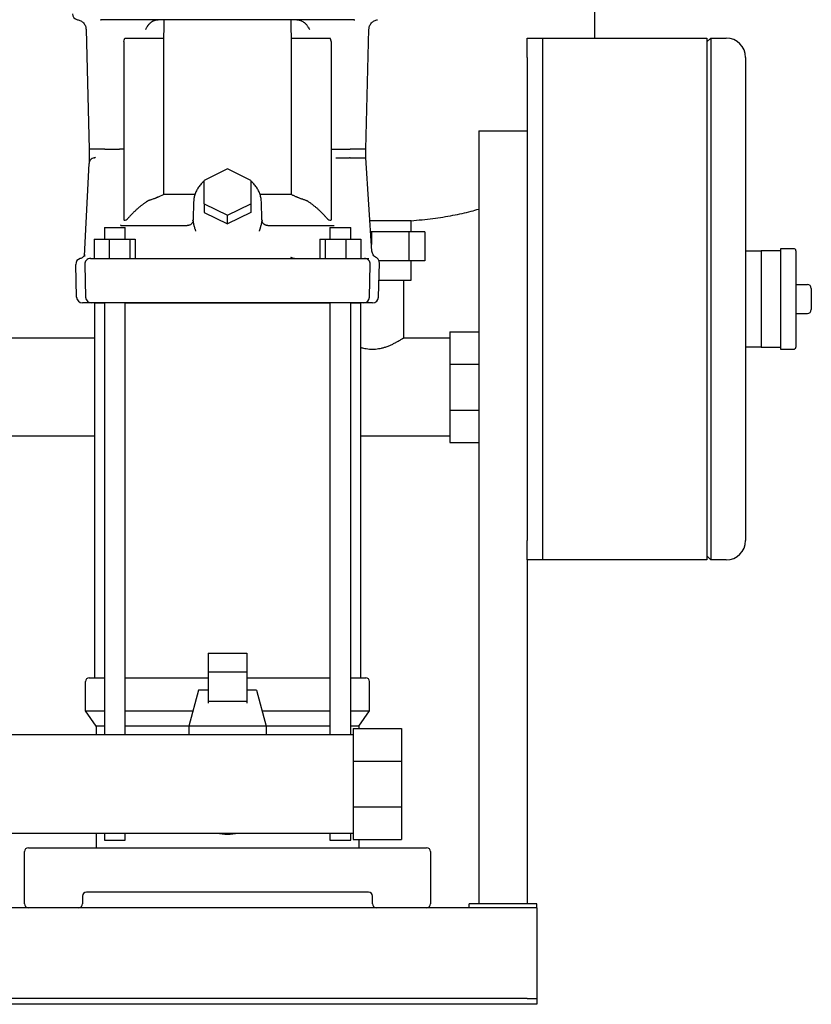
# Model space of a CAD drawing. Header units: millimetres. Extents: x 12 to 1374, y 13 to 994.
# Tile 3 of 6: x 265 to 674, y 13 to 523. Entities that reach past the tile are written whole.
import ezdxf

# ---------------------------------------------------------------- set-up
doc = ezdxf.new("R2010")
doc.units = ezdxf.units.MM

msp = doc.modelspace()

# ---------------------------------------------------------------- linework, layer by layer
at = {"color": 7, "linetype": 'Continuous', "lineweight": 25}
for p, q in [((562.01, 513.07), (562.01, 663.87)), ((306.23, 522.57), (306.52, 522.57)), ((306.52, 522.57), (306.23, 522.57)), ((437.51, 522.57), (306.52, 522.57)), ((306.85, 522.41), (306.52, 522.57)), ((437.51, 522.57), (437.18, 522.41)), ((437.51, 522.57), (437.8, 522.57)), ((298.86, 517.55), (300.48, 455.52)), ((443.55, 455.57), (445.17, 517.62)), ((318.37, 511.35), (318.37, 418.84)), ((338.92, 512.85), (318.91, 512.85)), ((338.92, 512.85), (338.92, 432.15)), ((405.11, 432.15), (405.11, 512.85)), ((425.12, 512.85), (405.11, 512.85)), ((425.65, 511.35), (425.65, 418.84)), ((527.01, 503.07), (527.01, 513.07)), ((527.01, 513.07), (535.01, 513.07)), ((535.01, 513.07), (535.01, 503.07)), ((535.01, 513.07), (620.01, 513.07)), ((620.01, 511.07), (622.01, 513.07)), ((620.01, 513.07), (620.01, 493.07)), ((622.01, 513.07), (622.01, 493.07)), ((622.01, 513.07), (630.01, 513.07)), ((527.01, 503.07), (527.01, 253.07)), ((535.01, 503.07), (535.01, 253.07)), ((640.01, 503.07), (640.01, 493.07)), ((535.01, 493.07), (535.01, 263.07)), ((620.01, 493.07), (620.01, 263.07)), ((622.01, 493.07), (622.01, 263.07)), ((640.01, 493.07), (640.01, 263.07)), ((502.01, 465.07), (527.01, 465.07)), ((502.01, 465.07), (502.01, 65.07)), ((300.48, 455.57), (300.53, 449.54)), ((301.12, 455.57), (300.48, 455.57)), ((310.07, 455.57), (316.14, 455.57)), ((427.89, 455.57), (433.95, 455.57)), ((443.51, 451.07), (443.55, 455.57)), ((303.02, 451.05), (303.61, 451.24)), ((303.61, 451.24), (303.02, 451.05)), ((303.21, 451.05), (303.02, 451.05)), ((303.02, 451.05), (303.21, 451.05)), ((428.03, 451.07), (433.97, 451.07)), ((446.76, 402.82), (443.51, 451.07)), ((298.08, 400.34), (300.38, 448.21)), ((372.01, 445.39), (360.01, 439.39)), ((384.01, 439.39), (372.01, 445.39)), ((360.01, 427.39), (360.01, 439.39)), ((384.01, 439.39), (384.01, 427.39)), ((355.18, 432.15), (338.92, 432.15)), ((354.5, 428.37), (354.18, 419.09)), ((405.11, 432.15), (388.84, 432.15)), ((389.85, 419.09), (389.53, 428.35)), ((360.01, 427.39), (360.01, 422.89)), ((360.01, 427.39), (372.01, 421.39)), ((372.01, 421.39), (384.01, 427.39)), ((384.01, 427.39), (384.01, 422.89)), ((318.62, 418.84), (318.37, 418.84)), ((354.16, 418.58), (354.18, 419.09)), ((360.01, 422.89), (372.01, 416.89)), ((384.01, 422.89), (372.01, 416.89)), ((372.01, 416.89), (372.01, 421.39)), ((389.87, 418.58), (389.82, 418.13)), ((389.85, 419.09), (389.87, 418.58)), ((425.65, 418.84), (425.41, 418.84)), ((446.66, 418.58), (445.69, 418.58)), ((467.01, 418.58), (446.66, 418.58)), ((467.01, 412.87), (467.01, 418.58)), ((308.3, 415.07), (308.3, 409.07)), ((308.3, 415.07), (316.86, 415.07)), ((316.86, 415.07), (319.06, 415.07)), ((316.87, 416.07), (316.87, 416.4)), ((316.87, 416.07), (351.21, 416.07)), ((319.06, 409.07), (319.06, 415.07)), ((351.2, 416.07), (351.17, 416.17)), ((352.18, 416.24), (351.2, 416.07)), ((351.86, 416.19), (351.21, 416.07)), ((351.75, 416.12), (351.22, 416.07)), ((392.82, 416.07), (391.85, 416.24)), ((392.82, 416.07), (392.18, 416.19)), ((392.82, 416.07), (392.26, 416.18)), ((392.82, 416.07), (427.16, 416.07)), ((392.86, 416.17), (392.88, 416.07)), ((392.88, 416.07), (392.86, 416.17)), ((424.97, 415.07), (424.97, 409.07)), ((424.97, 415.07), (427.17, 415.07)), ((427.17, 415.07), (435.73, 415.07)), ((435.73, 409.07), (435.73, 415.07)), ((446.53, 412.87), (446.09, 412.87)), ((446.53, 412.87), (446.53, 406.24)), ((465.8, 412.87), (446.53, 412.87)), ((465.8, 412.87), (465.8, 397.87)), ((474.07, 412.87), (465.8, 412.87)), ((474.07, 412.87), (474.07, 397.87)), ((303.08, 409.07), (303.08, 399.07)), ((303.08, 409.07), (310.84, 409.07)), ((310.84, 409.07), (310.85, 399.07)), ((310.84, 409.07), (321.43, 409.07)), ((321.43, 409.07), (321.43, 399.07)), ((321.43, 409.07), (324.27, 409.07)), ((324.27, 409.07), (324.27, 399.07)), ((419.75, 409.07), (419.75, 399.07)), ((419.75, 409.07), (422.59, 409.07)), ((422.59, 409.07), (422.59, 399.07)), ((422.59, 409.07), (433.19, 409.07)), ((433.19, 409.07), (433.18, 399.07)), ((433.19, 409.07), (440.95, 409.07)), ((440.95, 409.07), (440.95, 399.07)), ((640.01, 403.07), (648.01, 403.07)), ((658.01, 403.07), (648.01, 403.07)), ((648.01, 403.07), (648.01, 393.07)), ((665.01, 404.07), (658.01, 404.07)), ((658.01, 404.07), (658.01, 378.07)), ((666.01, 403.07), (666.01, 353.07)), ((298.08, 400.34), (298.02, 400.1)), ((301.16, 399.07), (310.85, 399.07)), ((301.34, 399.07), (301.47, 399.16)), ((301.47, 399.16), (301.34, 399.07)), ((302.63, 399.07), (302.63, 399.07)), ((310.85, 399.07), (433.18, 399.07)), ((433.18, 399.07), (442.87, 399.07)), ((441.4, 399.07), (441.35, 399.07)), ((441.4, 399.07), (441.92, 399.07)), ((465.8, 397.87), (450.34, 397.87)), ((474.07, 397.87), (465.8, 397.87)), ((467.01, 387.87), (467.01, 397.87)), ((293.94, 378.99), (293.49, 395.99)), ((298.16, 395.99), (298.6, 378.99)), ((445.43, 378.99), (445.87, 395.99)), ((450.09, 378.99), (450.56, 396.76)), ((648.01, 393.07), (648.01, 378.07)), ((450.32, 387.87), (467.01, 387.87)), ((463.01, 387.87), (463.01, 357.87)), ((666.01, 385.57), (672.01, 385.57)), ((674.01, 383.57), (674.01, 372.57)), ((648.01, 378.07), (648.01, 363.07)), ((658.01, 378.07), (658.01, 352.07)), ((302.57, 376.07), (296.94, 376.07)), ((303.26, 376.07), (303.26, 182.07)), ((303.26, 376.07), (308.3, 376.07)), ((308.3, 376.07), (308.3, 152.47)), ((319.06, 152.47), (319.06, 376.07)), ((319.06, 376.07), (424.97, 376.07)), ((424.97, 376.07), (424.97, 152.47)), ((442.43, 376.07), (433.07, 376.07)), ((435.73, 152.47), (435.73, 376.07)), ((435.73, 376.07), (440.76, 376.07)), ((440.76, 376.07), (440.76, 182.07)), ((440.94, 376.07), (440.93, 376.07)), ((447.09, 376.07), (441.46, 376.07)), ((441.81, 376.07), (441.46, 376.07)), ((442.43, 376.07), (441.81, 376.07)), ((666.01, 370.57), (672.01, 370.57)), ((648.01, 363.07), (648.01, 353.07)), ((303.26, 357.87), (190.76, 357.87)), ((487.01, 357.87), (463.01, 357.87)), ((487.01, 361.12), (487.01, 344.34)), ((487.01, 361.12), (502.01, 361.12)), ((648.01, 353.07), (640.01, 353.07)), ((648.01, 353.07), (658.01, 353.07)), ((658.01, 352.07), (665.01, 352.07)), ((487.01, 344.34), (487.01, 320.6)), ((487.01, 344.34), (502.01, 344.34)), ((487.01, 320.6), (487.01, 303.82)), ((487.01, 320.6), (502.01, 320.6)), ((303.26, 307.07), (190.76, 307.07)), ((487.01, 307.07), (440.76, 307.07)), ((487.01, 303.82), (502.01, 303.82)), ((620.01, 263.07), (620.01, 243.07)), ((622.01, 263.07), (622.01, 243.07)), ((640.01, 263.07), (640.01, 253.07)), ((527.01, 243.07), (527.01, 253.07)), ((535.01, 253.07), (535.01, 243.07)), ((622.01, 243.07), (620.01, 245.07)), ((527.01, 243.07), (527.01, 65.07)), ((535.01, 243.07), (527.01, 243.07)), ((620.01, 243.07), (535.01, 243.07)), ((630.01, 243.07), (622.01, 243.07)), ((362.01, 194.76), (382.01, 194.76)), ((362.01, 194.76), (362.01, 184.87)), ((382.01, 194.76), (382.01, 184.87)), ((382.01, 184.87), (362.01, 184.87)), ((362.01, 184.87), (362.01, 169.85)), ((382.01, 184.87), (382.01, 169.85)), ((298.51, 164.92), (298.51, 180.07)), ((300.51, 182.07), (308.3, 182.07)), ((319.06, 182.07), (362.01, 182.07)), ((382.01, 182.07), (424.97, 182.07)), ((435.73, 182.07), (443.51, 182.07)), ((445.51, 164.92), (445.51, 180.07)), ((357.01, 175.72), (352.01, 156.97)), ((362.01, 175.72), (357.01, 175.72)), ((387.01, 175.72), (382.01, 175.72)), ((387.01, 175.72), (392.01, 156.97)), ((382.01, 169.85), (362.01, 169.85)), ((362.01, 169.85), (362.01, 168.91)), ((382.01, 169.85), (382.01, 168.91)), ((298.51, 164.92), (308.3, 164.92)), ((304.01, 157.07), (298.51, 164.92)), ((319.06, 164.92), (354.14, 164.92)), ((389.89, 164.92), (424.97, 164.92)), ((435.73, 164.92), (445.51, 164.92)), ((440.01, 157.07), (445.51, 164.92)), ((308.3, 157.07), (304.01, 157.07)), ((304.01, 157.07), (304.01, 152.47)), ((352.01, 156.97), (319.06, 157.07)), ((352.01, 156.97), (352.01, 152.47)), ((392.01, 156.97), (352.01, 156.97)), ((424.97, 157.07), (392.01, 156.97)), ((392.01, 156.97), (392.01, 152.47)), ((440.01, 157.07), (435.73, 157.07)), ((437.01, 155.72), (462.01, 155.72)), ((437.01, 155.72), (437.01, 138.94)), ((440.01, 157.07), (440.01, 155.72)), ((462.01, 155.72), (462.01, 138.94)), ((437.01, 152.47), (253.36, 152.47)), ((437.01, 138.94), (462.01, 138.94)), ((437.01, 138.94), (437.01, 115.2)), ((462.01, 138.94), (462.01, 115.2)), ((437.01, 115.2), (462.01, 115.2)), ((437.01, 115.2), (437.01, 98.42)), ((462.01, 115.2), (462.01, 98.42)), ((64.52, 101.67), (437.01, 101.67)), ((304.01, 101.67), (304.01, 94.07)), ((308.3, 101.67), (308.3, 98.07)), ((308.3, 98.07), (316.86, 98.07)), ((316.86, 98.07), (319.06, 98.07)), ((319.06, 98.07), (319.06, 101.67)), ((424.97, 101.67), (424.97, 98.07)), ((424.97, 98.07), (427.17, 98.07)), ((427.17, 98.07), (435.73, 98.07)), ((435.73, 98.07), (435.73, 101.67)), ((437.01, 98.42), (462.01, 98.42)), ((440.01, 98.42), (440.01, 94.07)), ((267.01, 65.07), (267.01, 92.07)), ((269.01, 94.07), (280.01, 94.07)), ((280.01, 94.07), (464.01, 94.07)), ((464.01, 94.07), (475.01, 94.07)), ((477.01, 92.07), (477.01, 65.07)), ((297.01, 69.07), (297.01, 65.07)), ((445.01, 71.07), (299.01, 71.07)), ((447.01, 65.07), (447.01, 69.07)), ((532.01, 63.07), (12.01, 63.07)), ((497.01, 63.07), (497.01, 65.07)), ((532.01, 65.07), (497.01, 65.07)), ((532.01, 63.07), (532.01, 65.07)), ((532.01, 63.07), (532.01, 58.07)), ((532.01, 58.07), (532.01, 18.07)), ((527.01, 16.07), (17.01, 16.07)), ((527.01, 16.07), (532.01, 16.07)), ((532.01, 18.07), (532.01, 16.07)), ((532.01, 16.07), (532.01, 13.07)), ((527.01, 13.07), (17.01, 13.07)), ((532.01, 13.07), (527.01, 13.07))]:
    msp.add_line(p, q, dxfattribs=at)
at = {"color": 7, "linetype": 'Continuous', "lineweight": 25, "flags": 128}
for points in [[(441.92, 399.07), (442.39, 399.07), (442.84, 399.07), (443.26, 399.07), (443.67, 399.07), (444.06, 399.07), (444.43, 399.07), (444.78, 399.07), (445.1, 399.07)], [(310.95, 376.07), (309.03, 376.07), (307.23, 376.07), (305.61, 376.07), (304.22, 376.07), (303.1, 376.07), (302.28, 376.07), (301.77, 376.07), (301.6, 376.07)], [(433.07, 376.07), (423.03, 376.07), (412.92, 376.07), (402.74, 376.07), (392.52, 376.07), (382.28, 376.07), (372.01, 376.07), (361.75, 376.07), (351.5, 376.07), (341.29, 376.07), (331.11, 376.07), (321, 376.07), (310.95, 376.07)]]:
    msp.add_lwpolyline(points, dxfattribs=at)
at = {"color": 7, "linetype": 'Continuous', "lineweight": 25}
for centre, radius, start, end in [((294.87, 525.57), 3, 178.5, 261.5085), ((630.01, 503.07), 10, 0, 90), ((318.62, 421.27), 2.42, 270, 319.7859), ((425.41, 421.27), 2.42, 220.2376, 270.0001), ((665.01, 403.07), 1, 360, 90), ((296.49, 396.07), 3, 103.3594, 181.5031), ((301.16, 396.07), 3, 90.0004, 181.5), ((442.87, 396.07), 3, 358.5, 89.9995), ((672.01, 383.57), 2, 0, 90), ((296.94, 379.07), 3, 181.5, 270), ((301.6, 379.07), 3, 181.5, 270), ((442.43, 379.07), 3, 270, 358.5), ((447.09, 379.07), 3, 270, 358.5), ((672.01, 372.57), 2, 270, 0), ((665.01, 353.07), 1, 270, 0), ((630.01, 253.07), 10, 270, 0), ((300.51, 180.07), 2, 90, 180), ((443.51, 180.07), 2, 0, 90), ((372.01, 127.07), 26, 257.6671, 282.3329), ((269.01, 92.07), 2, 90, 180), ((475.01, 92.07), 2, 0, 90), ((299.01, 69.07), 2, 90, 180), ((445.01, 69.07), 2, 0, 90), ((269.01, 65.07), 2, 180, 270), ((295.01, 65.07), 2, 270, 0), ((449.01, 65.07), 2, 180, 270), ((475.01, 65.07), 2, 270, 0)]:
    msp.add_arc(centre, radius, start, end, dxfattribs=at)
for points, knots in [([(294.43, 522.6), (294.97, 522.47), (296.16, 522.17), (297.63, 520.97), (298.64, 519.37), (298.79, 518.15), (298.86, 517.55)], [0, 0, 0, 0, 0.242041, 0.49999, 0.757944, 1, 1, 1, 1]), ([(329.64, 517.5), (329.71, 517.64), (329.82, 517.85), (330.05, 518.27), (330.28, 518.66), (330.54, 519.08), (330.75, 519.4), (330.97, 519.7), (331.12, 519.9), (331.2, 520)], [0, 0, 0, 0, 0.158326, 0.238539, 0.485195, 0.617644, 0.745525, 0.872308, 1, 1, 1, 1]), ([(331.2, 520), (331.27, 520.08), (331.4, 520.24), (331.6, 520.47), (331.83, 520.7), (332.07, 520.93), (332.33, 521.15), (332.6, 521.37), (332.9, 521.57), (333.21, 521.77), (333.54, 521.95), (333.9, 522.12), (334.3, 522.27), (334.73, 522.4), (335.18, 522.49), (335.65, 522.56), (335.97, 522.56), (336.13, 522.57)], [0, 0, 0, 0, 0.052682, 0.10708, 0.163176, 0.220916, 0.28022, 0.340987, 0.403081, 0.466327, 0.530525, 0.601452, 0.675932, 0.75355, 0.83383, 0.916177, 1, 1, 1, 1]), ([(407.9, 522.57), (407.97, 522.57), (408.13, 522.57), (408.36, 522.55), (408.58, 522.53), (408.81, 522.5), (409.02, 522.45), (409.24, 522.41), (409.45, 522.35), (409.65, 522.29), (409.84, 522.22), (410.31, 522.04), (410.99, 521.7), (411.74, 521.14), (412.34, 520.57), (412.81, 520.04), (413.21, 519.5), (413.6, 518.92), (413.99, 518.27), (414.25, 517.77), (414.39, 517.5)], [0, 0, 0, 0, 0.026582, 0.052976, 0.07913, 0.105, 0.130546, 0.155724, 0.18049, 0.204804, 0.228634, 0.251952, 0.375422, 0.491053, 0.575074, 0.65731, 0.737268, 0.80687, 0.894961, 1, 1, 1, 1]), ([(445.17, 517.62), (445.24, 518.15), (445.38, 519.37), (446.4, 520.97), (447.87, 522.17), (449.06, 522.47), (449.64, 522.61)], [0, 0, 0, 0, 0.242053, 0.500003, 0.757952, 1, 1, 1, 1]), ([(425.65, 511.35), (425.64, 511.43), (425.61, 511.58), (425.56, 511.8), (425.52, 512), (425.47, 512.18), (425.43, 512.33), (425.39, 512.47), (425.34, 512.58), (425.3, 512.68), (425.25, 512.75), (425.21, 512.81), (425.16, 512.84), (425.13, 512.85), (425.12, 512.85)], [0, 0, 0, 0, 0.148913, 0.28533, 0.409298, 0.520878, 0.620155, 0.707247, 0.782334, 0.845697, 0.897803, 0.939505, 0.972469, 1, 1, 1, 1]), ([(308.55, 455.57), (308.69, 455.56), (308.95, 455.55), (309.53, 455.55), (309.85, 455.56), (310.07, 455.57)], [0, 0, 0, 0, 0.5, 0.5, 1, 1, 1, 1]), ([(318.37, 455.57), (318.31, 455.57), (318.19, 455.57), (318.01, 455.57), (317.83, 455.57), (317.64, 455.57), (317.45, 455.57), (317.26, 455.57), (317.07, 455.57), (316.88, 455.57), (316.69, 455.57), (316.5, 455.57), (316.32, 455.57), (316.2, 455.57), (316.14, 455.57)], [0, 0, 0, 0, 0.074035, 0.149746, 0.22715, 0.306254, 0.387061, 0.469569, 0.553771, 0.639657, 0.727221, 0.81646, 0.907379, 1, 1, 1, 1]), ([(425.65, 455.57), (426.05, 455.57), (426.46, 455.57), (427.22, 455.57), (427.57, 455.57), (427.89, 455.57)], [0, 0, 0, 0, 0.5, 0.5, 1, 1, 1, 1]), ([(433.95, 455.57), (434.18, 455.56), (434.5, 455.55), (435.08, 455.55), (435.34, 455.56), (435.48, 455.57)], [0, 0, 0, 0, 0.5, 0.5, 1, 1, 1, 1]), ([(443.55, 455.57), (443.55, 455.57), (443.76, 455.57), (443.33, 455.57), (442.91, 455.57)], [0, 0, 0, 0, 0.000031, 1, 1, 1, 1]), ([(303.02, 451.05), (302.69, 451.01), (302.35, 450.91), (301.71, 450.59), (301.41, 450.37), (300.92, 449.83), (300.72, 449.51), (300.46, 448.86), (300.39, 448.53), (300.38, 448.21)], [0, 0, 0, 0, 0.25, 0.25, 0.5, 0.5, 0.75, 0.75, 1, 1, 1, 1]), ([(300.53, 449.54), (300.52, 449.4), (300.52, 449.11), (300.47, 448.84), (300.44, 448.7)], [0, 0, 0, 0, 0.494209, 1, 1, 1, 1]), ([(300.6, 449.18), (300.58, 449.14), (300.48, 448.94), (300.43, 448.67), (300.45, 448.72), (300.44, 448.7)], [0, 0, 0, 0, 0.176102, 0.913546, 1, 1, 1, 1]), ([(303.61, 451.24), (303.55, 451.15), (303.38, 451.09), (303.24, 451.07), (303.17, 451.05)], [0, 0, 0, 0, 0.501939, 1, 1, 1, 1]), ([(433.97, 451.07), (433.98, 451.06), (434, 451.05), (434.03, 451.04), (434.07, 451.03), (434.1, 451.03), (434.14, 451.04), (434.21, 451.06), (434.29, 451.09), (434.4, 451.11), (434.54, 451.14), (434.7, 451.16), (434.89, 451.18), (435.06, 451.2), (435.18, 451.21), (435.27, 451.22), (435.33, 451.23), (435.38, 451.24), (435.44, 451.21), (435.47, 451.15), (435.48, 451.1), (435.49, 451.07)], [0, 0, 0, 0, 0.02241, 0.044801, 0.067781, 0.091912, 0.108219, 0.146369, 0.206386, 0.26336, 0.336187, 0.424827, 0.529285, 0.636028, 0.717798, 0.774247, 0.805247, 0.859015, 0.905239, 0.950027, 1, 1, 1, 1]), ([(360.01, 439.1), (359.71, 438.86), (358.83, 438.15), (357.61, 436.76), (356.37, 434.97), (355.44, 433.04), (354.8, 431.03), (354.55, 429.45), (354.51, 428.56), (354.5, 428.37)], [0, 0, 0, 0, 0.089253, 0.263045, 0.436331, 0.608993, 0.780984, 0.952354, 1, 1, 1, 1]), ([(389.53, 428.35), (389.5, 428.76), (389.44, 429.85), (389.08, 431.6), (388.36, 433.58), (387.36, 435.46), (386.06, 437.18), (384.93, 438.41), (384.18, 438.99), (384.01, 439.11)], [0, 0, 0, 0, 0.096901, 0.267364, 0.437942, 0.60882, 0.780181, 0.95211, 1, 1, 1, 1]), ([(330.26, 428.47), (330.07, 428.33), (329.68, 428.07), (329.1, 427.66), (328.54, 427.25), (327.99, 426.84), (327.45, 426.42), (326.92, 426), (326.39, 425.57), (325.88, 425.14), (325.38, 424.7), (324.89, 424.27), (324.41, 423.82), (323.93, 423.38), (323.47, 422.93), (323.01, 422.48), (322.57, 422.02), (322.13, 421.57), (321.7, 421.1), (321.28, 420.64), (320.87, 420.17), (320.61, 419.86), (320.47, 419.7)], [0, 0, 0, 0, 0.053799, 0.107107, 0.159943, 0.212325, 0.264272, 0.3158, 0.366921, 0.41765, 0.467998, 0.51798, 0.567605, 0.616887, 0.665835, 0.714461, 0.762776, 0.810789, 0.85851, 0.905946, 0.953107, 1, 1, 1, 1]), ([(335.96, 430.75), (335.88, 430.71), (335.72, 430.63), (335.48, 430.51), (335.24, 430.41), (334.94, 430.28), (334.56, 430.13), (334.01, 429.93), (333.33, 429.71), (332.64, 429.49), (332.06, 429.3), (331.61, 429.14), (331.22, 428.98), (330.86, 428.82), (330.55, 428.65), (330.35, 428.53), (330.26, 428.47)], [0, 0, 0, 0, 0.043126, 0.086157, 0.128963, 0.171411, 0.248279, 0.326603, 0.458557, 0.594912, 0.679822, 0.756201, 0.825284, 0.888271, 0.946205, 1, 1, 1, 1]), ([(405.11, 432.15), (405.31, 432.06), (405.71, 431.88), (406.31, 431.61), (406.9, 431.33), (407.49, 431.04), (407.87, 430.84), (408.07, 430.75)], [0, 0, 0, 0, 0.201284, 0.401892, 0.601858, 0.801216, 1, 1, 1, 1]), ([(413.77, 428.47), (413.72, 428.5), (413.62, 428.56), (413.47, 428.65), (413.29, 428.76), (413.06, 428.87), (412.68, 429.04), (412.16, 429.24), (411.53, 429.44), (410.94, 429.63), (410.41, 429.8), (409.87, 429.98), (409.28, 430.2), (408.66, 430.45), (408.26, 430.65), (408.07, 430.75)], [0, 0, 0, 0, 0.02755, 0.056173, 0.085986, 0.131237, 0.181627, 0.28523, 0.403301, 0.505075, 0.588906, 0.672663, 0.785282, 0.894711, 1, 1, 1, 1]), ([(423.56, 419.7), (423.41, 419.88), (423.11, 420.23), (422.65, 420.75), (422.18, 421.26), (421.7, 421.77), (421.21, 422.28), (420.71, 422.79), (420.19, 423.29), (419.67, 423.78), (419.13, 424.27), (418.59, 424.76), (418.03, 425.24), (417.45, 425.72), (416.87, 426.19), (416.28, 426.66), (415.67, 427.12), (415.05, 427.58), (414.41, 428.03), (413.98, 428.32), (413.77, 428.47)], [0, 0, 0, 0, 0.052283, 0.104878, 0.157795, 0.211048, 0.264647, 0.318607, 0.372941, 0.427664, 0.482791, 0.538339, 0.594323, 0.650761, 0.70767, 0.765069, 0.822977, 0.881419, 0.940418, 1, 1, 1, 1]), ([(467.01, 418.58), (470.77, 418.92), (478, 419.56), (488.35, 421.24), (496.29, 422.88), (500.7, 424.21), (502.01, 424.61)], [0, 0, 0, 0, 0.317779, 0.611747, 0.883836, 1, 1, 1, 1]), ([(354.11, 418.09), (354.08, 418.02), (354.05, 417.94), (353.9, 417.64), (353.55, 417.1), (352.81, 416.43), (352.11, 416.23), (351.75, 416.12)], [0, 0, 0, 0, 0.112393, 0.224197, 0.457209, 0.716776, 1, 1, 1, 1]), ([(354.11, 418.09), (354.16, 418.16), (354.13, 418.17), (354.12, 418.12), (354.11, 418.09)], [0, 0, 0, 0, 0.321372, 1, 1, 1, 1]), ([(354.16, 418.58), (354.16, 418.55), (354.16, 418.48), (354.17, 418.37), (354.18, 418.25), (354.19, 418.12), (354.21, 417.97), (354.23, 417.81), (354.26, 417.64), (354.3, 417.45), (354.34, 417.25), (354.39, 417.04), (354.44, 416.82), (354.5, 416.58), (354.57, 416.29), (354.66, 415.94), (354.79, 415.5), (354.93, 415), (355.11, 414.44), (355.31, 413.81), (355.45, 413.38), (355.53, 413.15)], [0, 0, 0, 0, 0.022661, 0.04699, 0.073054, 0.100905, 0.130587, 0.162133, 0.195571, 0.230923, 0.268207, 0.307437, 0.348625, 0.391779, 0.436907, 0.504725, 0.582946, 0.671572, 0.770607, 0.880065, 1, 1, 1, 1]), ([(388.5, 413.15), (388.54, 413.27), (388.62, 413.5), (388.73, 413.84), (388.84, 414.16), (388.93, 414.47), (389.02, 414.75), (389.1, 415.03), (389.18, 415.28), (389.25, 415.52), (389.31, 415.74), (389.36, 415.94), (389.44, 416.21), (389.52, 416.55), (389.62, 416.95), (389.7, 417.31), (389.76, 417.63), (389.81, 417.92), (389.85, 418.18), (389.87, 418.4), (389.86, 418.52), (389.87, 418.58)], [0, 0, 0, 0, 0.062421, 0.121908, 0.178475, 0.23213, 0.282877, 0.330718, 0.375653, 0.417684, 0.456808, 0.493026, 0.526339, 0.604182, 0.676547, 0.743477, 0.805034, 0.861307, 0.912425, 0.958568, 1, 1, 1, 1]), ([(389.93, 418.07), (389.91, 418.11), (389.9, 418.15), (389.87, 418.14), (389.87, 418.14)], [0, 0, 0, 0, 0.691457, 1, 1, 1, 1]), ([(392.26, 416.18), (391.93, 416.22), (391.22, 416.43), (390.48, 417.11), (390.12, 417.64), (389.98, 417.94), (389.94, 418.03), (389.93, 418.07)], [0, 0, 0, 0, 0.283734, 0.543565, 0.776392, 0.887943, 1, 1, 1, 1]), ([(448.91, 399.52), (448.64, 399.68), (448.03, 400.05), (447.35, 400.89), (446.89, 401.83), (446.81, 402.5), (446.76, 402.82)], [0, 0, 0, 0, 0.256894, 0.514932, 0.765123, 1, 1, 1, 1]), ([(297.96, 400.87), (297.85, 400.63), (297.64, 400.17), (297.11, 399.61), (296.49, 399.19), (296.03, 399.05), (295.8, 398.99)], [0, 0, 0, 0, 0.253826, 0.510235, 0.761329, 1, 1, 1, 1]), ([(298.04, 400.99), (298.04, 401), (298.03, 401.1), (297.99, 400.98), (297.96, 400.87)], [0, 0, 0, 0, 0.11776, 1, 1, 1, 1]), ([(298.12, 401.17), (298.11, 401.05), (298.1, 400.92), (298.09, 400.65), (298.08, 400.5), (298.08, 400.34)], [0, 0, 0, 0, 0.5, 0.5, 1, 1, 1, 1]), ([(404.76, 399.68), (404.83, 399.65), (404.96, 399.58), (405.17, 399.48), (405.4, 399.39), (405.64, 399.3), (405.96, 399.22), (406.34, 399.14), (406.78, 399.08), (407.07, 399.07), (407.22, 399.07)], [0, 0, 0, 0, 0.082498, 0.171723, 0.267719, 0.370527, 0.48019, 0.652322, 0.825585, 1, 1, 1, 1]), ([(404.76, 399.68), (404.79, 399.65), (404.84, 399.58), (404.92, 399.5), (404.99, 399.42), (405.08, 399.34), (405.16, 399.28), (405.27, 399.21), (405.42, 399.13), (405.6, 399.08), (405.72, 399.07), (405.78, 399.07)], [0, 0, 0, 0, 0.083492, 0.16662, 0.249613, 0.332703, 0.416119, 0.500086, 0.667076, 0.8331, 1, 1, 1, 1]), ([(450.56, 396.76), (450.54, 397.02), (450.52, 397.59), (450.17, 398.39), (449.63, 399.07), (449.15, 399.37), (448.91, 399.52)], [0, 0, 0, 0, 0.244897, 0.500001, 0.755104, 1, 1, 1, 1]), ([(303.1, 376.07), (303.11, 376.07), (303.27, 376.07), (302.9, 376.07), (302.57, 376.07)], [0, 0, 0, 0, 0.120497, 1, 1, 1, 1]), ([(440.76, 353.08), (440.77, 353.08), (441.26, 352.91), (442.27, 352.66), (444.32, 352.24), (446.46, 352.06), (448.62, 352.15), (450.19, 352.34), (451.74, 352.65), (453.38, 353.09), (455.07, 353.68), (456.78, 354.4), (458.32, 355.14), (459.7, 355.87), (460.85, 356.52), (461.72, 357.04), (462.31, 357.41), (462.86, 357.76), (462.95, 357.82), (463.01, 357.87)], [0, 0, 0, 0, 0.000624, 0.052551, 0.100569, 0.200482, 0.249745, 0.300339, 0.348408, 0.400378, 0.466201, 0.531702, 0.600745, 0.667552, 0.735415, 0.800322, 0.850953, 0.899503, 1, 1, 1, 1])]:
    msp.add_open_spline(points, degree=3, knots=knots, dxfattribs=at)
for points in [[(339.15, 522.57), (339.07, 519.33), (339, 516.09), (338.92, 512.85)], [(405.11, 512.85), (405.03, 516.09), (404.96, 519.33), (404.88, 522.57)], [(318.37, 511.35), (318.56, 512.35), (318.74, 512.85), (318.91, 512.85)], [(308.55, 455.57), (304.74, 455.57), (302.23, 455.57), (301.12, 455.57)], [(442.91, 455.57), (441.8, 455.57), (439.29, 455.57), (435.48, 455.57)], [(435.49, 451.07), (440.74, 451.07), (443.51, 451.07), (443.51, 451.07)], [(335.96, 430.75), (336.93, 431.24), (337.91, 431.71), (338.92, 432.15)]]:
    msp.add_open_spline(points, degree=3, dxfattribs=at)

doc.saveas('drawing.dxf')
